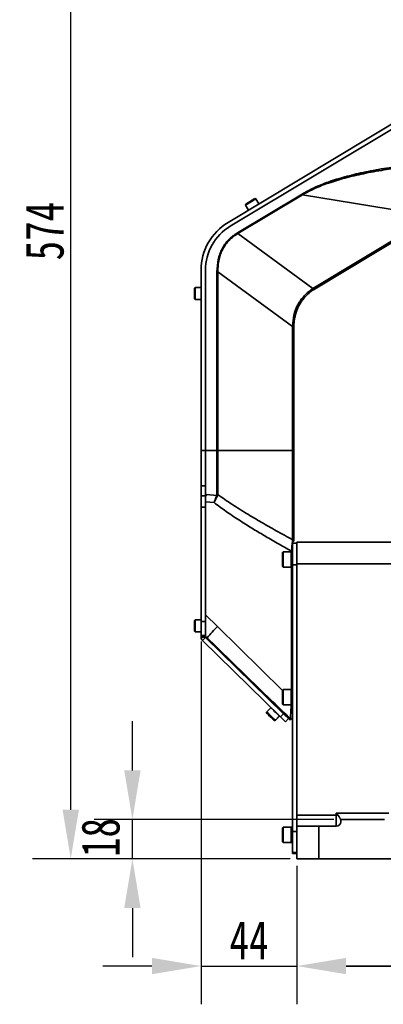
# Model space of a CAD drawing. Header units: millimetres. Extents: x 5717 to 9500, y -822 to 3039.
# Tile 19 of 31: x 6886 to 7052, y 1676 to 2127. Entities that reach past the tile are written whole.
import ezdxf

# ---------------------------------------------------------------- set-up
doc = ezdxf.new("R2010")
doc.units = ezdxf.units.MM
doc.header["$PDSIZE"] = -1
doc.layers.add('细线层', color=7, linetype='Continuous')
doc.styles.get("Standard").update_dxf_attribs({"font": 'geniso.shx'})
doc.dimstyles.new('ISO-25', dxfattribs={"dimscale": 5, "dimtxt": 3.5, "dimasz": 4.5, "dimexe": 3.5, "dimexo": 0.625, "dimtad": 1, "dimdec": 1, "dimtxsty": 'Standard', "dimcen": 2.5, "dimclrd": 1, "dimclre": 1, "dimadec": 0, "dimazin": 0, "dimtfac": 1, "dimtdec": 1, "dimtmove": 1, "dimatfit": 3, "dimfxl": 1, "dimarcsym": 0})

# ---------------------------------------------------------------- blocks, each defined once
blk = doc.blocks.new('*D17')
at = {"color": 1, "lineweight": -2, "transparency": 16777216}
for p, q in [((7829.26, 2317.44), (6891.93, 2317.44)), ((6909.43, 1765.45), (6909.43, 2294.94)), ((7009.81, 1742.95), (6891.93, 1742.95))]:
    blk.add_line(p, q, dxfattribs=at)
at = {"color": 1, "transparency": 16777216}
for points in [[(6905.68, 2294.94), (6913.18, 2294.94), (6909.43, 2317.44)], [(6905.68, 1765.45), (6913.18, 1765.45), (6909.43, 1742.95)]]:
    blk.add_solid(points, dxfattribs=at)
at = {"layer": 'Defpoints', "color": 0, "transparency": 16777216}
for p in [(6909.43, 2317.44), (7832.38, 2317.44), (7012.94, 1742.95)]:
    blk.add_point(p, dxfattribs=at)
at = {"color": 0, "transparency": 16777216, "insert": (6897.55, 2030.2), "char_height": 17.5, "attachment_point": 5, "rotation": 90}
blk.add_mtext('{\\fHYSWLongFangSong|b1|i0|c134|p2;574}', dxfattribs=at)
blk = doc.blocks.new('*D18')
at = {"color": 1, "lineweight": -2, "transparency": 16777216}
for p, q in [((6937.64, 1783.46), (6937.64, 1805.96)), ((7029.81, 1760.96), (6920.14, 1760.96)), ((6937.64, 1742.95), (6937.64, 1760.96)), ((7009.81, 1742.95), (6920.14, 1742.95)), ((6937.64, 1720.45), (6937.64, 1697.95))]:
    blk.add_line(p, q, dxfattribs=at)
at = {"color": 1, "transparency": 16777216}
for points in [[(6933.89, 1783.46), (6941.39, 1783.46), (6937.64, 1760.96)], [(6933.89, 1720.45), (6941.39, 1720.45), (6937.64, 1742.95)]]:
    blk.add_solid(points, dxfattribs=at)
at = {"layer": 'Defpoints', "color": 0, "transparency": 16777216}
for p in [(6937.64, 1760.96), (7032.94, 1760.96), (7012.94, 1742.95)]:
    blk.add_point(p, dxfattribs=at)
at = {"color": 0, "transparency": 16777216, "insert": (6923.15, 1752.74), "char_height": 17.5, "attachment_point": 5, "rotation": 90}
blk.add_mtext('{\\fHYSWLongFangSong|b1|i0|c134|p2;18}', dxfattribs=at)
blk = doc.blocks.new('*D20')
at = {"color": 1, "lineweight": -2, "transparency": 16777216}
for p, q in [((7012.94, 1739.82), (7012.94, 1676.42)), ((7147.94, 1734.47), (7147.94, 1676.42)), ((7125.44, 1693.92), (7035.44, 1693.92))]:
    blk.add_line(p, q, dxfattribs=at)
at = {"color": 1, "transparency": 16777216}
for points in [[(7035.44, 1697.67), (7035.44, 1690.17), (7012.94, 1693.92)], [(7125.44, 1697.67), (7125.44, 1690.17), (7147.94, 1693.92)]]:
    blk.add_solid(points, dxfattribs=at)
at = {"layer": 'Defpoints', "color": 0, "transparency": 16777216}
for p in [(7012.94, 1742.95), (7147.94, 1737.6), (7012.94, 1693.92)]:
    blk.add_point(p, dxfattribs=at)
at = {"color": 0, "transparency": 16777216, "insert": (7080.44, 1705.79), "char_height": 17.5, "attachment_point": 5}
blk.add_mtext('{\\fHYSWLongFangSong|b1|i0|c134|p2;135}', dxfattribs=at)
blk = doc.blocks.new('*D21')
at = {"color": 1, "lineweight": -2, "transparency": 16777216}
for p, q in [((6969.04, 1842.5), (6969.04, 1676.42)), ((7012.94, 1739.82), (7012.94, 1676.42)), ((6946.54, 1693.92), (6924.04, 1693.92)), ((6969.04, 1693.92), (7012.94, 1693.92)), ((7035.44, 1693.92), (7057.94, 1693.92))]:
    blk.add_line(p, q, dxfattribs=at)
at = {"color": 1, "transparency": 16777216}
for points in [[(6946.54, 1697.67), (6946.54, 1690.17), (6969.04, 1693.92)], [(7035.44, 1697.67), (7035.44, 1690.17), (7012.94, 1693.92)]]:
    blk.add_solid(points, dxfattribs=at)
at = {"layer": 'Defpoints', "color": 0, "transparency": 16777216}
for p in [(6969.04, 1845.62), (7012.94, 1742.95), (7012.94, 1693.92)]:
    blk.add_point(p, dxfattribs=at)
at = {"color": 0, "transparency": 16777216, "insert": (6990.99, 1705.79), "char_height": 17.5, "attachment_point": 5}
blk.add_mtext('{\\fHYSWLongFangSong|b1|i0|c134|p2;44}', dxfattribs=at)

msp = doc.modelspace()

# ---------------------------------------------------------------- linework, layer by layer
at = {"linetype": 'Continuous', "lineweight": 35}
for p, q in [((6981.4, 2034.18), (7110.27, 2111.61)), ((6982.43, 2032.47), (7102.02, 2104.32)), ((6985.65, 2029.37), (7015.25, 2047.16)), ((7015.44, 2046.84), (6985.84, 2029.06)), ((7015.25, 2047.16), (7015.44, 2046.84)), ((7075.23, 2037.04), (7015.44, 2046.84)), ((6994.12, 2044.97), (6989.4, 2042.14)), ((6989.51, 2042.55), (6989.4, 2042.14)), ((6989.4, 2042.14), (6990.79, 2039.82)), ((6989.51, 2042.55), (6993.71, 2045.07)), ((6994.12, 2044.97), (6993.71, 2045.07)), ((6995.51, 2042.66), (6994.12, 2044.97)), ((7020.91, 2004.41), (7075.23, 2037.04)), ((7075.55, 2036.5), (7021.24, 2003.87)), ((6985.65, 2029.37), (6985.84, 2029.06)), ((7020.15, 2003.93), (6985.84, 2029.06)), ((6969.04, 2012.32), (6969.04, 1929.8)), ((6971.04, 1929.75), (6971.04, 2012.32)), ((6976.32, 1929.75), (6976.32, 2011.59)), ((6976.32, 2011.59), (6976.74, 2011.59)), ((7010.95, 1986.52), (6976.74, 2011.59)), ((6976.74, 2011.59), (6976.74, 1929.75)), ((6966.34, 2004.37), (6966.04, 2004.07)), ((6966.04, 2002.87), (6966.04, 2004.07)), ((6966.04, 1999.17), (6966.04, 2002.87)), ((6969.04, 2004.37), (6966.34, 2004.37)), ((6966.34, 2004.37), (6966.34, 2003.02)), ((6966.34, 2003.02), (6966.34, 1998.87)), ((7020.15, 2003.93), (7020.91, 2004.41)), ((7021.24, 2003.87), (7020.51, 2003.41)), ((7020.91, 2004.41), (7021.24, 2003.87)), ((6966.04, 1999.17), (6966.34, 1998.87)), ((6966.34, 1998.87), (6969.04, 1998.87)), ((7010.95, 1986.52), (7010.95, 1986.72)), ((7010.95, 1929.75), (7010.95, 1986.52)), ((7010.95, 1986.52), (7011.54, 1986.52)), ((7011.54, 1986.72), (7011.54, 1986.52)), ((7011.54, 1986.52), (7011.54, 1929.75)), ((6969.04, 1929.8), (6971.04, 1929.8)), ((6969.04, 1929.8), (6969.04, 1913.66)), ((6976.32, 1929.75), (6971.04, 1929.75)), ((6971.04, 1929.75), (6971.04, 1909.72)), ((6976.32, 1909.68), (6976.32, 1929.75)), ((6976.32, 1929.75), (6976.74, 1929.75)), ((6976.74, 1929.75), (6976.74, 1909.62)), ((7010.95, 1929.75), (6976.74, 1929.75)), ((7010.95, 1888.97), (7010.95, 1929.75)), ((7011.54, 1929.75), (7010.95, 1929.75)), ((6971.04, 1913.66), (6969.04, 1913.66)), ((6969.04, 1913.66), (6969.04, 1909.14)), ((6969.04, 1909.14), (6971.04, 1909.14)), ((6969.04, 1909.14), (6969.04, 1903.84)), ((6971.04, 1909.72), (6971.47, 1909.69)), ((6971.04, 1906.34), (6971.04, 1909.14)), ((6971.04, 1854.69), (6971.04, 1906.34)), ((6975.01, 1905.96), (6971.04, 1906.34)), ((6971.47, 1909.69), (6976.23, 1909.3)), ((6976.23, 1909.3), (6976.32, 1909.68)), ((6976.59, 1909.16), (6976.74, 1909.62)), ((6971.04, 1903.84), (6969.04, 1903.84)), ((6969.04, 1903.84), (6969.04, 1851.52)), ((7011.54, 1890.61), (7011.54, 1888.32)), ((7012.94, 1887.95), (7064.96, 1887.95)), ((7012.94, 1877.95), (7012.94, 1887.95)), ((7006.59, 1883.45), (7006.24, 1883.1)), ((7010.24, 1883.45), (7006.59, 1883.45)), ((7006.59, 1883.45), (7006.59, 1876.45)), ((7010.94, 1883.45), (7010.24, 1883.45)), ((7010.24, 1883.45), (7010.24, 1876.45)), ((7010.45, 1883.79), (7010.94, 1883.79)), ((7010.45, 1883.45), (7010.45, 1883.79)), ((7010.94, 1887.45), (7012.94, 1887.45)), ((7010.94, 1877.45), (7010.94, 1887.45)), ((7006.24, 1876.8), (7006.24, 1883.1)), ((7006.24, 1876.8), (7006.59, 1876.45)), ((7006.59, 1876.45), (7010.24, 1876.45)), ((7010.24, 1876.45), (7010.94, 1876.45)), ((7010.45, 1820.45), (7010.45, 1876.45)), ((7012.94, 1877.45), (7010.94, 1877.45)), ((7010.94, 1755.45), (7010.94, 1877.45)), ((7115.3, 1877.95), (7012.94, 1877.95)), ((7012.94, 1877.95), (7012.94, 1762.95)), ((7012.94, 1762.95), (7012.94, 1877.45)), ((6966.34, 1852.37), (6966.04, 1852.07)), ((6966.04, 1849.62), (6966.04, 1852.07)), ((6969.04, 1852.37), (6966.34, 1852.37)), ((6966.34, 1852.37), (6966.34, 1849.62)), ((6971.04, 1854.69), (6971.04, 1851.52)), ((6971.04, 1854.69), (6976.56, 1849.26)), ((6966.04, 1847.17), (6966.04, 1849.62)), ((6966.04, 1847.17), (6966.34, 1846.87)), ((6966.34, 1849.62), (6966.34, 1846.87)), ((6969.04, 1851.52), (6971.04, 1851.52)), ((6969.04, 1851.52), (6969.04, 1845.12)), ((6971.04, 1848.12), (6971.04, 1851.52)), ((6976.56, 1849.26), (7006.28, 1820.08)), ((6966.34, 1846.87), (6969.04, 1846.87)), ((6971.04, 1845.12), (6969.04, 1845.12)), ((6969.04, 1844.42), (6969.04, 1845.12)), ((6969.04, 1844.42), (6971.04, 1844.42)), ((6969.7, 1842.85), (6971.1, 1844.28)), ((7005.37, 1807.96), (6969.7, 1842.85)), ((6971.04, 1844.42), (6971.04, 1845.12)), ((6971.71, 1843.87), (6971.04, 1844.52)), ((7008.8, 1807.6), (6971.04, 1844.52)), ((7006.77, 1809.39), (6971.1, 1844.28)), ((7006.59, 1820.45), (7006.24, 1820.1)), ((7010.24, 1820.45), (7006.59, 1820.45)), ((7006.59, 1820.45), (7006.59, 1813.45)), ((7010.94, 1820.45), (7010.24, 1820.45)), ((7010.24, 1820.45), (7010.24, 1813.45)), ((7006.24, 1813.8), (7006.24, 1820.1)), ((7001, 1812.13), (6999.11, 1810.2)), ((7001.95, 1811.31), (7001.9, 1811.26)), ((7006.24, 1813.8), (7006.59, 1813.45)), ((7006.59, 1813.45), (7010.24, 1813.45)), ((7010.24, 1813.45), (7010.94, 1813.45)), ((6999.11, 1810.2), (6999.04, 1810.12)), ((6999.04, 1810.12), (6999.04, 1809.7)), ((6999.04, 1810.12), (6999.12, 1810.05)), ((6999.11, 1810.2), (6999.12, 1809.78)), ((6999.84, 1808.92), (7000.65, 1808.13)), ((6999.98, 1808.78), (6999.84, 1808.92)), ((6999.92, 1809), (7000.73, 1808.21)), ((7000.06, 1808.86), (6999.92, 1809)), ((7000.94, 1807.84), (6999.98, 1808.78)), ((6999.98, 1808.78), (6999.98, 1808.78)), ((7001.01, 1807.93), (7000.06, 1808.86)), ((7000.06, 1808.86), (7000.06, 1808.86)), ((7000.65, 1808.13), (7001.61, 1807.19)), ((7000.73, 1808.21), (7001.69, 1807.27)), ((7000.94, 1807.85), (7000.94, 1807.84)), ((7001.75, 1807.05), (7000.94, 1807.84)), ((7001.83, 1807.13), (7001.01, 1807.93)), ((7001.01, 1807.93), (7001.01, 1807.93)), ((7001.61, 1807.19), (7001.75, 1807.05)), ((7001.69, 1807.27), (7001.83, 1807.13)), ((7002.97, 1806.28), (7004.86, 1808.21)), ((7003.05, 1806.36), (7004.93, 1808.29)), ((7004.04, 1809.17), (7004.09, 1809.21)), ((7004.04, 1809.17), (7004.09, 1809.21)), ((7005.37, 1807.96), (7006.77, 1809.39)), ((7005.37, 1807.96), (7007.67, 1805.72)), ((7009.06, 1807.15), (7006.77, 1809.39)), ((7007.67, 1805.72), (7009.06, 1807.15)), ((7008.8, 1807.6), (7008.71, 1807.5)), ((7009.06, 1807.15), (7009.78, 1806.45)), ((7002.54, 1806.27), (7002.97, 1806.28)), ((7002.62, 1806.35), (7003.05, 1806.36)), ((7009.78, 1806.45), (7009.88, 1806.55)), ((7012.94, 1762.95), (7030.94, 1762.95)), ((7012.94, 1757.95), (7012.94, 1762.95)), ((7030.94, 1763.95), (7054.94, 1763.95)), ((7030.94, 1762.95), (7030.94, 1763.95)), ((7030.94, 1757.95), (7030.94, 1762.95)), ((7030.94, 1762.95), (7031.75, 1762.95)), ((7006.59, 1757.45), (7006.24, 1757.1)), ((7006.24, 1750.8), (7006.24, 1757.1)), ((7010.24, 1757.45), (7006.59, 1757.45)), ((7006.59, 1757.45), (7006.59, 1750.45)), ((7010.94, 1757.45), (7010.24, 1757.45)), ((7010.24, 1757.45), (7010.24, 1750.45)), ((7012.94, 1742.95), (7012.94, 1757.95)), ((7012.94, 1757.95), (7022.94, 1757.95)), ((7022.94, 1757.95), (7022.94, 1742.95)), ((7030.94, 1757.95), (7022.94, 1757.95)), ((7032.94, 1760.95), (7032.94, 1760.96)), ((7032.94, 1760.95), (7032.94, 1759.95)), ((7032.94, 1760.95), (7052.94, 1760.95)), ((7010.94, 1755.45), (7012.94, 1755.45)), ((7010.94, 1745.45), (7010.94, 1755.45)), ((7006.24, 1750.8), (7006.59, 1750.45)), ((7006.59, 1750.45), (7010.24, 1750.45)), ((7010.24, 1750.45), (7010.94, 1750.45)), ((7012.94, 1745.45), (7010.94, 1745.45)), ((7022.94, 1742.95), (7012.94, 1742.95)), ((7206.94, 1742.95), (7022.94, 1742.95))]:
    msp.add_line(p, q, dxfattribs=at)
at = {"linetype": 'Continuous', "lineweight": 35, "flags": 128}
for points in [[(6971.04, 1845), (6971.16, 1844.89), (6971.89, 1844.17)], [(7000.55, 1808.23), (6999.9, 1808.86), (6999.39, 1809.36), (6999.1, 1809.65), (6999.06, 1809.68), (6999.28, 1809.46), (6999.74, 1809.01), (7000.35, 1808.41), (7001.04, 1807.74), (7001.68, 1807.11), (7002.19, 1806.61), (7002.49, 1806.33), (7002.53, 1806.29), (7002.3, 1806.51), (7001.85, 1806.96), (7001.23, 1807.56), (7000.55, 1808.23)], [(7000.63, 1808.3), (6999.99, 1808.93), (6999.48, 1809.43), (6999.18, 1809.72), (6999.14, 1809.76), (6999.36, 1809.54), (6999.81, 1809.1), (7000.43, 1808.5), (7001.11, 1807.83), (7001.75, 1807.2), (7002.27, 1806.7), (7002.57, 1806.41), (7002.61, 1806.37), (7002.38, 1806.59), (7001.93, 1807.03), (7001.32, 1807.64), (7000.63, 1808.3)], [(7002.89, 1806.36), (7002.92, 1806.33), (7002.97, 1806.28)]]:
    msp.add_lwpolyline(points, dxfattribs=at)
at = {"linetype": 'Continuous', "lineweight": 35}
for centre, radius, start, end in [((6994.54, 2012.32), 25.5, 121, 180), ((6994.54, 2012.32), 23.5, 121, 180), ((7026.6, 2008.04), 7.65, 212.5575, 217.2695), ((7011.06, 2026.29), 39.57, 269.8424, 270.6909), ((6975.85, 1907.82), 1.53, 61.2119, 75.5262), ((6976.32, 1908.25), 1.43, 73.2576, 90.1676), ((7010.63, 1888.11), 0.917, 13.2511, 69.2294), ((7039.04, 1787.38), 87.94, 135.2788, 139.7796), ((6971.24, 1844.42), 2.2, 180, 225.6383), ((6971.24, 1844.42), 0.2, 180, 225.6383), ((6972.35, 1843.67), 0.674, 132.6698, 162.9497), ((6807.53, 1611.66), 278.6, 45.5299, 46.018), ((6806.37, 1610.47), 277.57, 45.5293, 46.0192), ((6758.71, 1559.54), 347.3, 45.2901, 45.8059), ((6759.8, 1560.64), 348.45, 45.2912, 45.8052), ((7030.94, 1759.95), 2, 270, 0)]:
    msp.add_arc(centre, radius, start, end, dxfattribs=at)
for points, knots in [([(7015.25, 2047.16), (7017.07, 2048.16), (7020.96, 2050.29), (7027.55, 2052.84), (7035.07, 2055.17), (7043.52, 2057.2), (7052.87, 2058.94), (7063.07, 2060.37), (7074.06, 2061.49), (7085.79, 2062.29), (7098.21, 2062.79), (7106.71, 2062.84), (7111.07, 2062.87)], [0, 0, 0, 0, 0.0636, 0.135478, 0.215754, 0.304547, 0.401596, 0.506706, 0.619594, 0.739804, 0.866665, 1, 1, 1, 1]), ([(7111.07, 2062.03), (7107.34, 2062.01), (7100.12, 2061.99), (7089.65, 2061.67), (7079.68, 2061.15), (7070.2, 2060.41), (7061.22, 2059.44), (7052.31, 2058.19), (7043.6, 2056.62), (7035.15, 2054.64), (7027.66, 2052.37), (7021.11, 2049.89), (7017.25, 2047.81), (7015.44, 2046.84)], [0, 0, 0, 0, 0.114363, 0.221572, 0.321648, 0.421034, 0.513476, 0.599018, 0.697086, 0.785395, 0.865324, 0.937109, 1, 1, 1, 1]), ([(6976.32, 2011.59), (6976.42, 2013.48), (6976.56, 2016.27), (6977.59, 2019.76), (6978.61, 2022.12), (6979.94, 2024.28), (6981.57, 2026.22), (6983.46, 2027.95), (6984.91, 2028.9), (6985.65, 2029.37)], [0, 0, 0, 0, 0.269466, 0.394923, 0.516175, 0.635208, 0.754231, 0.875195, 1, 1, 1, 1]), ([(6985.84, 2029.06), (6985.11, 2028.59), (6983.68, 2027.67), (6981.82, 2025.97), (6980.22, 2024.07), (6978.93, 2021.96), (6977.92, 2019.64), (6977.22, 2017.13), (6976.79, 2014.42), (6976.75, 2012.55), (6976.74, 2011.59)], [0, 0, 0, 0, 0.1249239, 0.2456921, 0.3643473, 0.4830412, 0.603694, 0.7289132, 0.8604976, 1, 1, 1, 1]), ([(7010.95, 1986.72), (7011.06, 1988.42), (7011.27, 1991.82), (7013.19, 1996.6), (7016.1, 2000.84), (7018.8, 2002.9), (7020.15, 2003.93)], [0, 0, 0, 0, 0.250625, 0.5007, 0.75056, 1, 1, 1, 1]), ([(7020.51, 2003.41), (7019.97, 2003.03), (7018.99, 2002.34), (7017.76, 2001.25), (7016.5, 1999.96), (7015.19, 1998.33), (7014.22, 1996.77), (7013.66, 1995.69), (7013.39, 1995.15), (7013.14, 1994.57), (7012.94, 1994.09), (7012.77, 1993.64), (7012.6, 1993.16), (7012.37, 1992.47), (7012.06, 1991.35), (7011.78, 1989.94), (7011.57, 1988.3), (7011.55, 1987.26), (7011.54, 1986.72)], [0, 0, 0, 0, 0.099649, 0.182853, 0.249605, 0.374031, 0.499773, 0.528568, 0.558937, 0.590879, 0.624394, 0.638282, 0.663849, 0.701094, 0.750015, 0.840596, 0.919167, 1, 1, 1, 1]), ([(7011.54, 1929.75), (7011.54, 1927.87), (7011.54, 1924.06), (7011.54, 1918.37), (7011.54, 1912.78), (7011.54, 1907.41), (7011.54, 1902.4), (7011.54, 1897.88), (7011.54, 1893.87), (7011.54, 1891.69), (7011.54, 1890.61)], [0, 0, 0, 0, 0.121602, 0.246071, 0.372527, 0.5, 0.627473, 0.753929, 0.878398, 1, 1, 1, 1]), ([(6971.04, 1908.8), (6971.04, 1908.88), (6971.04, 1909.08), (6971.04, 1909.39), (6971.04, 1909.61), (6971.04, 1909.72)], [0, 0, 0, 0, 0.241334, 0.619291, 1, 1, 1, 1]), ([(6971.04, 1908.8), (6971.12, 1908.86), (6971.25, 1908.96), (6971.36, 1909.11), (6971.44, 1909.35), (6971.46, 1909.54), (6971.47, 1909.69)], [0, 0, 0, 0, 0.2791965, 0.3986976, 0.5103853, 1, 1, 1, 1]), ([(6971.04, 1906.34), (6971.04, 1906.75), (6971.04, 1907.61), (6971.04, 1908.39), (6971.04, 1908.8)], [0, 0, 0, 0, 0.476218, 1, 1, 1, 1]), ([(6975.01, 1905.96), (6975.12, 1906.27), (6975.32, 1906.88), (6975.74, 1908.06), (6976.04, 1908.8), (6976.23, 1909.3)], [0, 0, 0, 0, 0.250783, 0.500447, 1, 1, 1, 1]), ([(6975.01, 1905.96), (6975.28, 1906.55), (6975.69, 1907.42), (6976.22, 1908.48), (6976.47, 1908.93), (6976.59, 1909.16)], [0, 0, 0, 0, 0.498321, 0.749141, 1, 1, 1, 1]), ([(7010.45, 1883.79), (7008.26, 1885.01), (7004.05, 1887.36), (6998.01, 1890.85), (6992.14, 1894.37), (6986.32, 1898.02), (6980.51, 1901.88), (6976.82, 1904.62), (6975.01, 1905.96)], [0, 0, 0, 0, 0.179519, 0.34613, 0.499869, 0.670785, 0.838392, 1, 1, 1, 1]), ([(6976.74, 1909.62), (6978.87, 1908.14), (6983.18, 1905.15), (6989.85, 1900.99), (6996.62, 1896.97), (7003.65, 1892.97), (7008.45, 1890.34), (7010.95, 1888.97)], [0, 0, 0, 0, 0.194711, 0.393341, 0.589114, 0.785784, 1, 1, 1, 1]), ([(7010.95, 1888.97), (7010.92, 1888.69), (7010.86, 1888.14), (7010.73, 1886.84), (7010.59, 1885.38), (7010.5, 1884.32), (7010.45, 1883.79)], [0, 0, 0, 0, 0.25276, 0.503007, 0.751291, 1, 1, 1, 1]), ([(7010.94, 1888.32), (7011.03, 1888.32), (7011.25, 1888.32), (7011.45, 1888.32), (7011.49, 1888.32), (7011.52, 1888.32)], [0, 0, 0, 0, 0.248177, 0.588934, 1, 1, 1, 1]), ([(7010.94, 1888.32), (7010.94, 1888.18), (7010.94, 1888.03), (7010.94, 1887.82), (7010.94, 1887.8)], [0, 0, 0, 0, 0.908021, 1, 1, 1, 1]), ([(6971.04, 1845), (6971.04, 1845.47), (6971.04, 1846.41), (6971.04, 1848.23), (6971.04, 1850.36), (6971.04, 1852.59), (6971.04, 1854.05), (6971.04, 1854.69)], [0, 0, 0, 0, 0.176468, 0.358919, 0.585447, 0.818372, 1, 1, 1, 1]), ([(6971.04, 1844.52), (6971.04, 1844.54), (6971.04, 1844.58), (6971.04, 1844.8), (6971.04, 1844.97), (6971.04, 1845)], [0, 0, 0, 0, 0.400166, 0.895122, 1, 1, 1, 1]), ([(7009.88, 1806.55), (7003.82, 1812.48), (6994.42, 1821.67), (6981.7, 1834.1), (6975.04, 1840.61), (6971.71, 1843.87)], [0, 0, 0, 0, 0.476619, 0.73831, 1, 1, 1, 1]), ([(6971.89, 1844.17), (6975.23, 1840.91), (6981.89, 1834.41), (6991.89, 1824.65), (7001.24, 1815.52), (7007.26, 1809.65), (7009.94, 1807.02)], [0, 0, 0, 0, 0.262714, 0.525427, 0.78814, 1, 1, 1, 1]), ([(7009.94, 1807.02), (7009.97, 1807.45), (7010.03, 1808.55), (7010.15, 1810.7), (7010.25, 1812.47), (7010.3, 1813.4), (7010.3, 1813.45)], [0, 0, 0, 0, 0.235693, 0.609552, 0.981261, 1, 1, 1, 1]), ([(7009.94, 1807.02), (7009.95, 1807.02), (7009.99, 1806.92), (7010.03, 1806.82), (7010.06, 1806.73)], [0, 0, 0, 0, 0.030415, 1, 1, 1, 1]), ([(7010.06, 1806.73), (7010.16, 1806.84), (7010.35, 1807.04), (7010.67, 1807.36), (7010.87, 1807.56), (7010.94, 1807.63)], [0, 0, 0, 0, 0.4288439, 0.8004477, 1, 1, 1, 1]), ([(7031.75, 1762.95), (7031.62, 1763.11), (7031.48, 1763.28), (7031.21, 1763.61), (7031.07, 1763.78), (7030.94, 1763.95)], [0, 0, 0, 0, 0.5, 0.5, 1, 1, 1, 1]), ([(7032.94, 1760.96), (7032.94, 1760.97), (7032.93, 1761), (7032.9, 1761.07), (7032.87, 1761.12), (7032.81, 1761.23), (7032.78, 1761.3), (7032.7, 1761.45), (7032.65, 1761.54), (7032.54, 1761.72), (7032.49, 1761.82), (7032.37, 1762.03), (7032.3, 1762.14), (7032.09, 1762.48), (7031.93, 1762.72), (7031.75, 1762.95)], [0, 0, 0, 0, 0.125, 0.125, 0.25, 0.25, 0.375, 0.375, 0.5, 0.5, 0.625, 0.625, 0.75, 0.75, 1, 1, 1, 1])]:
    msp.add_open_spline(points, degree=3, knots=knots, dxfattribs=at)
at = {"layer": '细线层', "linetype": 'Continuous', "lineweight": 35}
for p, q in [((7010.94, 1755.95), (7010.94, 1877.95)), ((7012.94, 1762.95), (7012.94, 1877.95)), ((7012.94, 1742.95), (7012.94, 1757.95)), ((7010.94, 1745.95), (7010.94, 1755.95)), ((7012.94, 1745.95), (7010.94, 1745.95)), ((7022.94, 1742.95), (7012.94, 1742.95)), ((7206.94, 1742.95), (7022.94, 1742.95))]:
    msp.add_line(p, q, dxfattribs=at)

# ---------------------------------------------------------------- dimensions: what is measured, and where the dimension line sits
dim = msp.add_linear_dim(base=(6909.43, 2317.44), p1=(7012.94, 1742.95), p2=(7832.38, 2317.44), angle=90, text='{\\fHYSWLongFangSong|b1|i0|c134|p2;<>}', dimstyle='ISO-25', override={"dimdec": 0})
dim.commit()
dim.dimension.update_dxf_attribs({"geometry": '*D17', "text_midpoint": (6897.55, 2030.2)})
dim = msp.add_linear_dim(base=(7012.94, 1693.92), p1=(6969.04, 1845.62), p2=(7012.94, 1742.95), text='{\\fHYSWLongFangSong|b1|i0|c134|p2;<>}', dimstyle='ISO-25', override={"dimdec": 0})
dim.commit()
dim.dimension.update_dxf_attribs({"geometry": '*D21', "text_midpoint": (6990.99, 1705.79)})
dim = msp.add_linear_dim(base=(6937.64, 1760.96), p1=(7012.94, 1742.95), p2=(7032.94, 1760.96), angle=90, text='{\\fHYSWLongFangSong|b1|i0|c134|p2;<>}', dimstyle='ISO-25')
dim.commit()
dim.dimension.update_dxf_attribs({"geometry": '*D18', "text_midpoint": (6935.03, 1752.74), "dimtype": 160})
dim = msp.add_linear_dim(base=(7012.94, 1693.92), p1=(7147.94, 1737.6), p2=(7012.94, 1742.95), text='{\\fHYSWLongFangSong|b1|i0|c134|p2;<>}', dimstyle='ISO-25')
dim.commit()
dim.dimension.update_dxf_attribs({"geometry": '*D20', "text_midpoint": (7080.44, 1705.79)})

doc.saveas('drawing.dxf')
